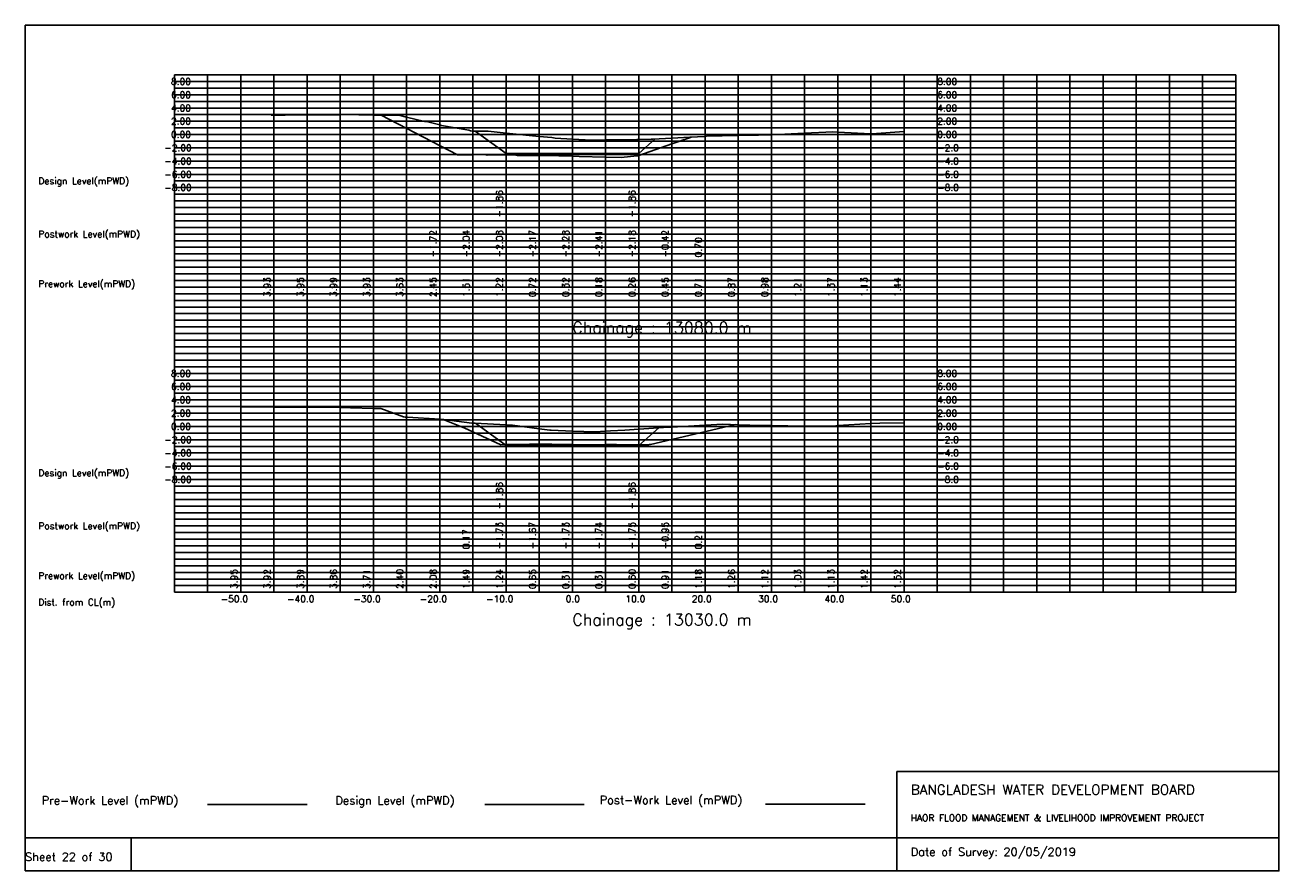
# Model space of a CAD drawing. Extents: x 0 to 189, y 0 to 128.
import ezdxf

# ---------------------------------------------------------------- set-up
doc = ezdxf.new("R2010")
doc.units = 0
doc.header["$MEASUREMENT"] = 0
doc.linetypes.add('1-1', pattern=[0])
for name, color, linetype in [('P1', 7, 'CONTINUOUS'), ('P15', 8, 'CONTINUOUS'), ('P2', 3, 'CONTINUOUS'), ('P3', 1, 'CONTINUOUS'), ('P6', 4, 'CONTINUOUS')]:
    doc.layers.add(name, color=color, linetype=linetype)
doc.styles.add('ROMAN_SIMPLEX', font='ROMANS')

msp = doc.modelspace()

# ---------------------------------------------------------------- linework, layer by layer
at = {"layer": 'P1'}
for p, q in [((0, 127.5), (0, 5)), ((0, 127.5), (189, 127.5)), ((189, 127.5), (189, 5)), ((131.4, 15), (131.4, 0)), ((131.4, 15), (189, 15)), ((16, 5), (16, 0))]:
    msp.add_line(p, q, dxfattribs=at)
at = {"layer": 'P1', "linetype": '1-1'}
msp.add_lwpolyline([(0, 0), (189, 0), (189, 5), (0, 5), (0, 0)], dxfattribs=at)
at = {"layer": 'P15', "linetype": '1-1'}
for points in [[(22.5, 120), (182.5, 120)], [(22.5, 42), (22.5, 120)], [(27.5, 42), (27.5, 120)], [(32.5, 42), (32.5, 120)], [(37.5, 42), (37.5, 120)], [(42.5, 42), (42.5, 120)], [(47.5, 42), (47.5, 120)], [(52.5, 42), (52.5, 120)], [(57.5, 42), (57.5, 120)], [(62.5, 42), (62.5, 120)], [(67.5, 42), (67.5, 120)], [(72.5, 42), (72.5, 120)], [(77.5, 42), (77.5, 120)], [(82.5, 42), (82.5, 120)], [(87.5, 42), (87.5, 120)], [(92.5, 42), (92.5, 120)], [(97.5, 42), (97.5, 120)], [(102.5, 42), (102.5, 120)], [(107.5, 42), (107.5, 120)], [(112.5, 42), (112.5, 120)], [(117.5, 42), (117.5, 120)], [(122.5, 42), (122.5, 120)], [(127.5, 42), (127.5, 120)], [(132.5, 42), (132.5, 120)], [(137.5, 42), (137.5, 120)], [(142.5, 42), (142.5, 120)], [(147.5, 42), (147.5, 120)], [(152.5, 42), (152.5, 120)], [(157.5, 42), (157.5, 120)], [(162.5, 42), (162.5, 120)], [(167.5, 42), (167.5, 120)], [(172.5, 42), (172.5, 120)], [(177.5, 42), (177.5, 120)], [(182.5, 42), (182.5, 120)], [(22.5, 119), (182.5, 119)], [(22.5, 118), (182.5, 118)], [(22.5, 117), (182.5, 117)], [(22.5, 116), (182.5, 116)], [(22.5, 115), (182.5, 115)], [(22.5, 114), (182.5, 114)], [(22.5, 113), (182.5, 113)], [(22.5, 112), (182.5, 112)], [(22.5, 111), (182.5, 111)], [(22.5, 110), (182.5, 110)], [(22.5, 109), (182.5, 109)], [(22.5, 108), (182.5, 108)], [(22.5, 107), (182.5, 107)], [(22.5, 106), (182.5, 106)], [(22.5, 105), (182.5, 105)], [(22.5, 104), (182.5, 104)], [(22.5, 103), (182.5, 103)], [(22.5, 102), (182.5, 102)], [(22.5, 101), (182.5, 101)], [(22.5, 100), (182.5, 100)], [(22.5, 99), (182.5, 99)], [(22.5, 98), (182.5, 98)], [(22.5, 97), (182.5, 97)], [(22.5, 96), (182.5, 96)], [(22.5, 95), (182.5, 95)], [(22.5, 94), (182.5, 94)], [(22.5, 93), (182.5, 93)], [(22.5, 92), (182.5, 92)], [(22.5, 91), (182.5, 91)], [(22.5, 90), (182.5, 90)], [(22.5, 89), (182.5, 89)], [(22.5, 88), (182.5, 88)], [(22.5, 87), (182.5, 87)], [(22.5, 86), (182.5, 86)], [(22.5, 85), (182.5, 85)], [(22.5, 84), (182.5, 84)], [(22.5, 83), (182.5, 83)], [(22.5, 82), (182.5, 82)], [(22.5, 81), (182.5, 81)], [(22.5, 80), (182.5, 80)], [(22.5, 79), (182.5, 79)], [(22.5, 78), (182.5, 78)], [(22.5, 77), (182.5, 77)], [(22.5, 76), (182.5, 76)], [(22.5, 75), (182.5, 75)], [(22.5, 74), (182.5, 74)], [(22.5, 73), (182.5, 73)], [(22.5, 72), (182.5, 72)], [(22.5, 71), (182.5, 71)], [(22.5, 70), (182.5, 70)], [(22.5, 69), (182.5, 69)], [(22.5, 68), (182.5, 68)], [(22.5, 67), (182.5, 67)], [(22.5, 66), (182.5, 66)], [(22.5, 65), (182.5, 65)], [(22.5, 64), (182.5, 64)], [(22.5, 63), (182.5, 63)], [(22.5, 62), (182.5, 62)], [(22.5, 61), (182.5, 61)], [(22.5, 60), (182.5, 60)], [(22.5, 59), (182.5, 59)], [(22.5, 58), (182.5, 58)], [(22.5, 57), (182.5, 57)], [(22.5, 56), (182.5, 56)], [(22.5, 55), (182.5, 55)], [(22.5, 54), (182.5, 54)], [(22.5, 53), (182.5, 53)], [(22.5, 52), (182.5, 52)], [(22.5, 51), (182.5, 51)], [(22.5, 50), (182.5, 50)], [(22.5, 49), (182.5, 49)], [(22.5, 48), (182.5, 48)], [(22.5, 47), (182.5, 47)], [(22.5, 46), (182.5, 46)], [(22.5, 45), (182.5, 45)], [(22.5, 44), (182.5, 44)], [(22.5, 43), (182.5, 43)], [(22.5, 42), (182.5, 42)]]:
    msp.add_lwpolyline(points, dxfattribs=at)
at = {"layer": 'P2'}
msp.add_line((27.5, 10), (42.5, 10), dxfattribs=at)
at = {"layer": 'P2', "linetype": '1-1'}
for points in [[(37.11, 113.93), (37.5, 113.93), (39.23, 113.92), (42.5, 113.95), (47.5, 113.99), (48.05, 114), (52.5, 113.93), (56.52, 113.86), (57.5, 113.63), (60.22, 112.98), (60.69, 112.94), (62.5, 112.45), (62.75, 112.38), (66.87, 111.64), (67.15, 111.55), (67.5, 111.51), (67.5, 111.51), (67.74, 111.51), (69.8, 111.49), (72.5, 111.22), (77.5, 110.72), (79.38, 110.53), (79.9, 110.47), (82.5, 110.32), (85.39, 110.17), (87.5, 110.18), (87.75, 110.18), (90.1, 110.2), (92.23, 110.25), (92.5, 110.26), (94.35, 110.29), (94.64, 110.31), (97.5, 110.45), (100.22, 110.58), (102.5, 110.71), (102.71, 110.73), (107.5, 110.87), (108.35, 110.89), (110.53, 110.89), (112.5, 110.98), (117.5, 111.21), (121.74, 111.4), (122.5, 111.37), (127.5, 111.13), (127.64, 111.12), (132.5, 111.44)], [(32.5, 69.95), (37.5, 69.92), (42.5, 69.89), (47.5, 69.86), (48.77, 69.85), (49.07, 69.82), (52.5, 69.71), (53.63, 69.68), (57.03, 68.45), (57.29, 68.41), (57.5, 68.4), (57.62, 68.38), (62.5, 68.08), (63.11, 68.04), (67.34, 67.5), (67.5, 67.49), (67.77, 67.47), (72.5, 67.24), (73.46, 67.2), (77.5, 66.65), (79.08, 66.43), (79.29, 66.42), (82.5, 66.31), (85.91, 66.19), (87.5, 66.31), (88.23, 66.36), (90.38, 66.46), (92.5, 66.6), (96.24, 66.84), (97.5, 66.91), (102.5, 67.18), (105.18, 67.33), (107.5, 67.26), (111, 67.15), (112.5, 67.12), (117.5, 67.03), (117.74, 67.02), (122.21, 67.11), (122.5, 67.13), (127.5, 67.42), (128.86, 67.49), (132.5, 67.52)]]:
    msp.add_lwpolyline(points, dxfattribs=at)
at = {"layer": 'P3'}
msp.add_line((69.28, 10), (84.28, 10), dxfattribs=at)
at = {"layer": 'P3', "linetype": '1-1'}
for points in [[(67.86, 111.5), (72.5, 108.14), (77.5, 108.14), (82.5, 108.14), (87.5, 108.14), (92.5, 108.14), (95, 110.33)], [(67.91, 67.47), (72.5, 64.14), (77.5, 64.14), (82.5, 64.14), (87.5, 64.14), (92.5, 64.14), (95.53, 66.79)]]:
    msp.add_lwpolyline(points, dxfattribs=at)
at = {"layer": 'P6'}
msp.add_line((111.61, 10.06), (126.61, 10.06), dxfattribs=at)
at = {"layer": 'P6', "linetype": '1-1'}
for points in [[(53.68, 113.91), (65.16, 107.94), (67.5, 107.96), (69.29, 107.97), (69.63, 107.89), (72.5, 107.92), (73.77, 107.93), (74.2, 107.82), (77.5, 107.83), (78.34, 107.83), (82.5, 107.72), (83.52, 107.7), (87.5, 107.59), (89.87, 107.53), (92.23, 107.78), (92.41, 107.78), (92.5, 107.82), (97.5, 109.58), (100.13, 110.51), (100.3, 110.55), (100.38, 110.59)], [(63, 68.05), (66.29, 66.72), (67.5, 66.17), (71.73, 64.25), (72.5, 64.27), (76.01, 64.34), (77.5, 64.33), (79.42, 64.32), (82.5, 64.27), (84.9, 64.23), (87.5, 64.26), (89.17, 64.28), (92.5, 64.25), (93.96, 64.24), (94.13, 64.27), (94.19, 64.3), (94.25, 64.3), (97.5, 65.05), (107.09, 67.27)]]:
    msp.add_lwpolyline(points, dxfattribs=at)

# ---------------------------------------------------------------- texts
at = {"layer": 'P1', "style": 'ROMAN_SIMPLEX'}
for s, height, rotation, p in [('8.00', 1, 360, (22, 118.5)), ('8.00', 1, 360, (137.5, 118.5)), ('6.00', 1, 360, (22, 116.5)), ('6.00', 1, 360, (137.5, 116.5)), ('4.00', 1, 360, (22, 114.5)), ('4.00', 1, 360, (137.5, 114.5)), ('2.00', 1, 360, (22, 112.5)), ('2.00', 1, 360, (137.5, 112.5)), ('0.00', 1, 360, (22, 110.5)), ('0.00', 1, 360, (137.5, 110.5)), ('-2.00', 1, 360, (21, 108.5)), ('-2.0', 1, 360, (137.5, 108.5)), ('-4.00', 1, 360, (21, 106.5)), ('-4.0', 1, 360, (137.5, 106.5)), ('Design Level(mPWD)', 1, 360, (2, 103.5)), ('-6.00', 1, 360, (21, 104.5)), ('-6.0', 1, 360, (137.5, 104.5)), ('-8.00', 1, 360, (21, 102.5)), ('-8.0', 1, 360, (137.5, 102.5)), ('-1.86', 1, 90, (72, 98.5)), ('-1.86', 1, 90, (92, 98.5)), ('Postwork Level(mPWD)', 1, 360, (2, 95.5)), ('-1.72', 1, 90, (62, 92.5)), ('-2.04', 1, 90, (67, 92.5)), ('-2.08', 1, 90, (72, 92.5)), ('-2.17', 1, 90, (77, 92.5)), ('-2.28', 1, 90, (82, 92.5)), ('-2.41', 1, 90, (87, 92.5)), ('-2.18', 1, 90, (92, 92.5)), ('-0.42', 1, 90, (97, 92.5)), ('0.70', 1, 90, (102, 92.5)), ('Prework Level(mPWD)', 1, 360, (2, 88)), ('3.93', 1, 90, (37, 86.5)), ('3.95', 1, 90, (42, 86.5)), ('3.99', 1, 90, (47, 86.5)), ('3.93', 1, 90, (52, 86.5)), ('3.63', 1, 90, (57, 86.5)), ('2.45', 1, 90, (62, 86.5)), ('1.51', 1, 90, (67, 86.5)), ('1.22', 1, 90, (72, 86.5)), ('0.72', 1, 90, (77, 86.5)), ('0.32', 1, 90, (82, 86.5)), ('0.18', 1, 90, (87, 86.5)), ('0.26', 1, 90, (92, 86.5)), ('0.45', 1, 90, (97, 86.5)), ('0.71', 1, 90, (102, 86.5)), ('0.87', 1, 90, (107, 86.5)), ('0.98', 1, 90, (112, 86.5)), ('1.21', 1, 90, (117, 86.5)), ('1.37', 1, 90, (122, 86.5)), ('1.13', 1, 90, (127, 86.5)), ('1.44', 1, 90, (132, 86.5)), ('Chainage : 13080.0 m', 1.75, 360, (82.5, 81)), ('8.00', 1, 360, (22, 74.5)), ('8.00', 1, 360, (137.5, 74.5)), ('6.00', 1, 360, (22, 72.5)), ('6.00', 1, 360, (137.5, 72.5)), ('4.00', 1, 360, (22, 70.5)), ('4.00', 1, 360, (137.5, 70.5)), ('2.00', 1, 360, (22, 68.5)), ('2.00', 1, 360, (137.5, 68.5)), ('0.00', 1, 360, (22, 66.5)), ('0.00', 1, 360, (137.5, 66.5)), ('-2.00', 1, 360, (21, 64.5)), ('-2.0', 1, 360, (137.5, 64.5)), ('-4.00', 1, 360, (21, 62.5)), ('-4.0', 1, 360, (137.5, 62.5)), ('Design Level(mPWD)', 1, 360, (2, 59.5)), ('-6.00', 1, 360, (21, 60.5)), ('-6.0', 1, 360, (137.5, 60.5)), ('-8.00', 1, 360, (21, 58.5)), ('-8.0', 1, 360, (137.5, 58.5)), ('-1.86', 1, 90, (72, 54.5)), ('-1.86', 1, 90, (92, 54.5)), ('Postwork Level(mPWD)', 1, 360, (2, 51.5)), ('0.17', 1, 90, (67, 48.5)), ('-1.73', 1, 90, (72, 48.5)), ('-1.67', 1, 90, (77, 48.5)), ('-1.73', 1, 90, (82, 48.5)), ('-1.74', 1, 90, (87, 48.5)), ('-1.75', 1, 90, (92, 48.5)), ('-0.95', 1, 90, (97, 48.5)), ('0.21', 1, 90, (102, 48.5)), ('Prework Level(mPWD)', 1, 360, (2, 44)), ('3.95', 1, 90, (32, 42.5)), ('3.92', 1, 90, (37, 42.5)), ('3.89', 1, 90, (42, 42.5)), ('3.86', 1, 90, (47, 42.5)), ('3.71', 1, 90, (52, 42.5)), ('2.40', 1, 90, (57, 42.5)), ('2.08', 1, 90, (62, 42.5)), ('1.49', 1, 90, (67, 42.5)), ('1.24', 1, 90, (72, 42.5)), ('0.65', 1, 90, (77, 42.5)), ('0.31', 1, 90, (82, 42.5)), ('0.31', 1, 90, (87, 42.5)), ('0.60', 1, 90, (92, 42.5)), ('0.91', 1, 90, (97, 42.5)), ('1.18', 1, 90, (102, 42.5)), ('1.26', 1, 90, (107, 42.5)), ('1.12', 1, 90, (112, 42.5)), ('1.03', 1, 90, (117, 42.5)), ('1.13', 1, 90, (122, 42.5)), ('1.42', 1, 90, (127, 42.5)), ('1.52', 1, 90, (132, 42.5)), ('Dist. from CL(m)', 1, 360, (2, 40)), ('-50.0', 1, 360, (29.5, 40.5)), ('-40.0', 1, 360, (39.5, 40.5)), ('-30.0', 1, 360, (49.5, 40.5)), ('-20.0', 1, 360, (59.5, 40.5)), ('-10.0', 1, 360, (69.5, 40.5)), ('0.0', 1, 360, (81.5, 40.5)), ('10.0', 1, 360, (90.5, 40.5)), ('20.0', 1, 360, (100.5, 40.5)), ('30.0', 1, 360, (110.5, 40.5)), ('40.0', 1, 360, (120.5, 40.5)), ('50.0', 1, 360, (130.5, 40.5)), ('Chainage : 13030.0 m', 1.75, 360, (82.5, 37)), ('Sheet 22 of 30', 1.25, 360, (0, 1.5))]:
    msp.add_text(s, height=height, rotation=rotation, dxfattribs=at).set_placement(p)
for s, height, p in [('Pre-Work Level (mPWD)', 1.25, (2.5, 10)), ('Design Level (mPWD)', 1.25, (46.78, 10)), ('Post-Work Level (mPWD)', 1.25, (86.61, 10.06)), ('BANGLADESH WATER DEVELOPMENT BOARD', 1.5, (133.5, 11.5)), ('HAOR FLOOD MANAGEMENT & LIVELIHOOD IMPROVEMENT PROJECT', 1, (133.5, 7.5)), ('Date of Survey: 20/05/2019', 1.25, (133.5, 2.25))]:
    msp.add_text(s, height=height, dxfattribs=at).set_placement(p)

doc.saveas('drawing.dxf')
